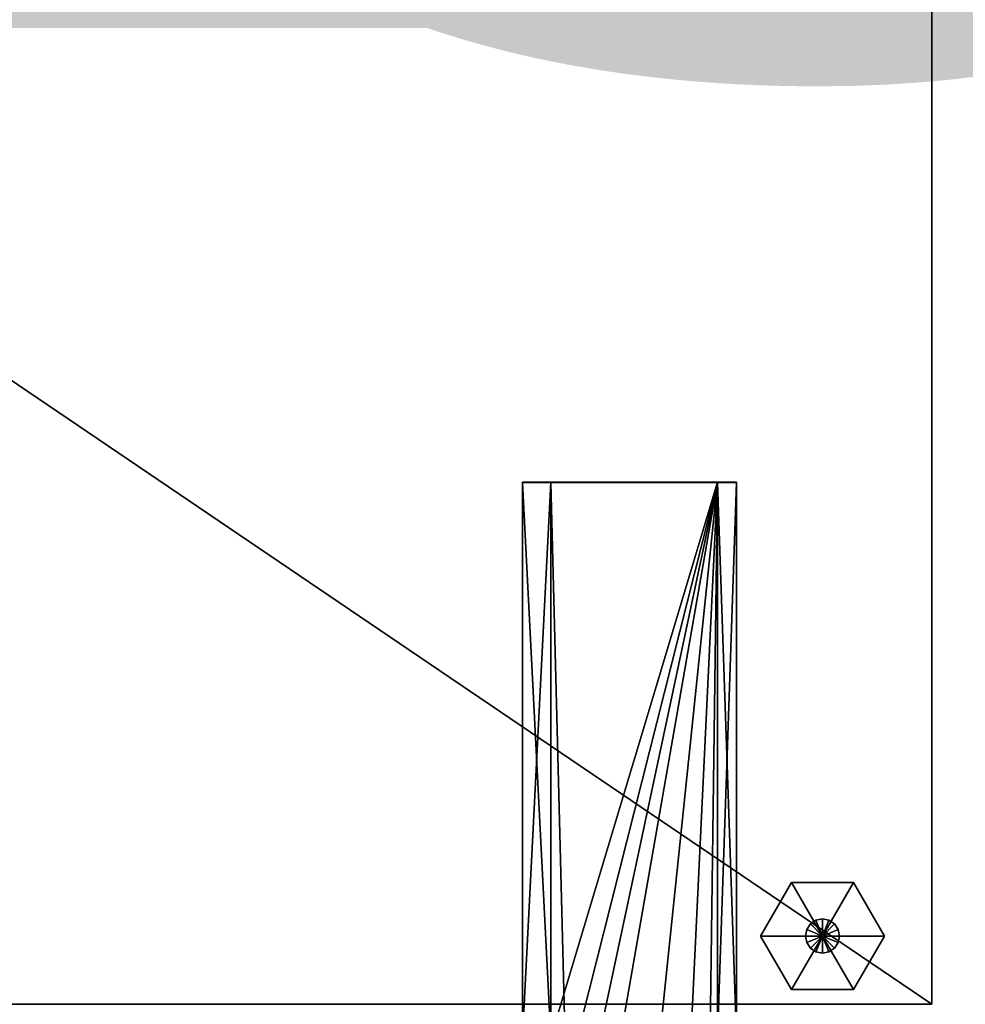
# Model space of a CAD drawing. Extents: x -0.5 to 19.9, y -0.4 to 1.1.
# Tile 109 of 111: x 0.233 to 0.463, y -0.238 to 0.002. Entities that reach past the tile are written whole.
import ezdxf

# ---------------------------------------------------------------- set-up
doc = ezdxf.new("R2010")
doc.units = 0
doc.layers.get('0').update_dxf_attribs({"color": 13, "linetype": 'CONTINUOUS'})

# ---------------------------------------------------------------- blocks, each defined once
blk = doc.blocks.new('GROUP1_1')
for p, q in [((0.45518, 0.37914, 0.02175), (0.45518, -0.2378, 0.02175)), ((0.45518, -0.2378, 1.81912), (0.45518, 0.37914, 1.81912)), ((0.35539, -0.1107, 1.82141), (0.35539, -0.11062, 1.79845)), ((0.35539, -0.11062, 1.79845), (0.35539, -0.24592, 1.79845)), ((0.35539, -0.11062, 1.79845), (0.36234, -0.11062, 1.79845)), ((0.35539, -0.246, 1.82141), (0.35539, -0.1107, 1.82141)), ((0.35539, -0.1107, 1.82141), (0.36234, -0.1107, 1.82141)), ((0.40291, -0.11062, 1.79845), (0.36234, -0.11062, 1.79845)), ((0.36234, -0.11062, 1.79845), (0.36234, -0.1107, 1.82141)), ((0.36234, -0.24592, 1.79845), (0.36234, -0.11062, 1.79845)), ((0.36234, -0.1107, 1.82141), (0.40291, -0.1107, 1.82141)), ((0.36234, -0.246, 1.82141), (0.36234, -0.1107, 1.82141)), ((0.40291, -0.1107, 1.82141), (0.40291, -0.11062, 1.79845)), ((0.40291, -0.11062, 1.79845), (0.40291, -0.24592, 1.79845)), ((0.40754, -0.11062, 1.79845), (0.40291, -0.11062, 1.79845)), ((0.40754, -0.1107, 1.82141), (0.40291, -0.1107, 1.82141)), ((0.40291, -0.1107, 1.82141), (0.40291, -0.246, 1.82141)), ((0.40754, -0.11062, 1.79845), (0.40754, -0.1107, 1.82141)), ((0.40754, -0.24592, 1.79845), (0.40754, -0.11062, 1.79845)), ((0.40754, -0.1107, 1.82141), (0.40754, -0.246, 1.82141)), ((0.45518, -0.2378, 1.81912), (-0.45518, -0.2378, 1.81912)), ((-0.45518, -0.2378, 0.02175), (0.45518, -0.2378, 0.02175)), ((0.45518, -0.2378, 0.02175), (0.45518, -0.2378, 1.81912))]:
    blk.add_line(p, q)
at = {"color": 7}
mesh = blk.add_polyface(dxfattribs=at)
corners = [(0.45518, 0.37914, 0.02175), (-0.45518, -0.2378, 0.02175), (-0.45518, 0.37914, 0.02175), (0.45518, -0.2378, 0.02175)]
mesh.append_faces([[corners[k] for k in face] for face in [(0, 1, 2), (1, 0, 3)]], dxfattribs={"vtx0": -1, "color": 7})
mesh = blk.add_polyface(dxfattribs=at)
corners = [(0.45518, -0.2378, 1.81912), (-0.45518, 0.37914, 1.81912), (-0.45518, -0.2378, 1.81912), (0.45518, 0.37914, 1.81912)]
mesh.append_faces([[corners[k] for k in face] for face in [(0, 1, 2), (1, 0, 3)]], dxfattribs={"vtx0": -1, "color": 7})
mesh = blk.add_polyface(dxfattribs=at)
corners = [(0.45518, 0.37914, 0.02175), (0.45518, -0.2378, 1.81912), (0.45518, -0.2378, 0.02175), (0.45518, 0.37914, 1.81912)]
mesh.append_faces([[corners[k] for k in face] for face in [(0, 1, 2), (1, 0, 3)]], dxfattribs={"vtx0": -1, "color": 7})
mesh = blk.add_polyface(dxfattribs=at)
corners = [(0.35539, -0.1107, 1.82141), (0.35539, -0.24592, 1.79845), (0.35539, -0.246, 1.82141), (0.35539, -0.11062, 1.79845)]
mesh.append_faces([[corners[k] for k in face] for face in [(0, 1, 2), (1, 0, 3)]], dxfattribs={"vtx0": -1, "color": 7})
mesh = blk.add_polyface(dxfattribs=at)
corners = [(0.36234, -0.11062, 1.79845), (0.35539, -0.24592, 1.79845), (0.35539, -0.11062, 1.79845), (0.36234, -0.24592, 1.79845)]
mesh.append_faces([[corners[k] for k in face] for face in [(0, 1, 2), (1, 0, 3)]], dxfattribs={"vtx0": -1, "color": 7})
mesh = blk.add_polyface(dxfattribs=at)
corners = [(0.35539, -0.1107, 1.82141), (0.36234, -0.11062, 1.79845), (0.35539, -0.11062, 1.79845), (0.36234, -0.1107, 1.82141)]
mesh.append_faces([[corners[k] for k in face] for face in [(0, 1, 2), (1, 0, 3)]], dxfattribs={"vtx0": -1, "color": 7})
mesh = blk.add_polyface(dxfattribs=at)
corners = [(0.36234, -0.246, 1.82141), (0.35539, -0.1107, 1.82141), (0.35539, -0.246, 1.82141), (0.36234, -0.1107, 1.82141)]
mesh.append_faces([[corners[k] for k in face] for face in [(0, 1, 2), (1, 0, 3)]], dxfattribs={"vtx0": -1, "color": 7})
mesh = blk.add_polyface(dxfattribs=at)
corners = [(0.36234, -0.1107, 1.82141), (0.40291, -0.11062, 1.79845), (0.36234, -0.11062, 1.79845), (0.40291, -0.1107, 1.82141)]
mesh.append_faces([[corners[k] for k in face] for face in [(0, 1, 2), (1, 0, 3)]], dxfattribs={"vtx0": -1, "color": 7})
mesh = blk.add_polyface(dxfattribs=at)
corners = [(0.40291, -0.11062, 1.79845), (0.36234, -0.24592, 1.79845), (0.36234, -0.11062, 1.79845), (0.40291, -0.24592, 1.79845)]
mesh.append_faces([[corners[k] for k in face] for face in [(0, 1, 2), (1, 0, 3)]], dxfattribs={"vtx0": -1, "color": 7})
mesh = blk.add_polyface(dxfattribs=at)
corners = [(0.40057, -0.28743, 1.82141), (0.40345, -0.25388, 1.82141), (0.40291, -0.246, 1.82141), (0.40626, -0.28874, 1.82141), (0.40525, -0.25771, 1.82141), (0.4083, -0.25988, 1.82141), (0.41047, -0.28918, 1.82141), (0.41362, -0.26079, 1.82141), (0.4365, -0.28925, 1.82141), (0.4213, -0.26064, 1.82141), (0.43901, -0.26076, 1.82141), (0.44454, -0.28863, 1.82141), (0.4457, -0.26361, 1.82141), (0.44881, -0.28516, 1.82141), (0.45042, -0.26858, 1.82141), (0.45146, -0.2803, 1.8214), (0.45213, -0.27443, 1.82141), (0.36603, -0.25657, 1.82141), (0.36234, -0.1107, 1.82141), (0.36234, -0.246, 1.82141), (0.40291, -0.1107, 1.82141), (0.37005, -0.26501, 1.82141), (0.37465, -0.27227, 1.82141), (0.3852, -0.28085, 1.82141), (0.3946, -0.2853, 1.82141)]
mesh.append_faces([[corners[k] for k in face] for face in [(14, 15, 16), (17, 18, 19)]], dxfattribs={"vtx0": -1, "color": 7})
mesh.append_faces([[corners[k] for k in face] for face in [(1, 3, 4), (4, 3, 5), (5, 6, 7), (7, 8, 9), (9, 8, 10), (10, 11, 12), (12, 13, 14), (18, 17, 20), (20, 0, 2)]], dxfattribs={"vtx0": -1, "vtx1": -1, "color": 7})
mesh.append_faces([[corners[k] for k in face] for face in [(0, 1, 2), (1, 0, 3), (5, 3, 6), (7, 6, 8), (10, 8, 11), (12, 11, 13), (14, 13, 15), (20, 17, 21), (20, 21, 22), (20, 22, 23), (20, 23, 24), (20, 24, 0)]], dxfattribs={"vtx0": -1, "vtx2": -1, "color": 7})
mesh = blk.add_polyface(dxfattribs=at)
corners = [(0.40291, -0.1107, 1.82141), (0.40754, -0.11062, 1.79845), (0.40291, -0.11062, 1.79845), (0.40754, -0.1107, 1.82141)]
mesh.append_faces([[corners[k] for k in face] for face in [(0, 1, 2), (1, 0, 3)]], dxfattribs={"vtx0": -1, "color": 7})
mesh = blk.add_polyface(dxfattribs=at)
corners = [(0.40754, -0.11062, 1.79845), (0.40291, -0.24592, 1.79845), (0.40291, -0.11062, 1.79845), (0.40754, -0.24592, 1.79845)]
mesh.append_faces([[corners[k] for k in face] for face in [(0, 1, 2), (1, 0, 3)]], dxfattribs={"vtx0": -1, "color": 7})
mesh = blk.add_polyface(dxfattribs=at)
corners = [(0.40754, -0.246, 1.82141), (0.40291, -0.1107, 1.82141), (0.40291, -0.246, 1.82141), (0.40754, -0.1107, 1.82141)]
mesh.append_faces([[corners[k] for k in face] for face in [(0, 1, 2), (1, 0, 3)]], dxfattribs={"vtx0": -1, "color": 7})
mesh = blk.add_polyface(dxfattribs=at)
corners = [(0.40754, -0.24592, 1.79845), (0.40754, -0.1107, 1.82141), (0.40754, -0.246, 1.82141), (0.40754, -0.11062, 1.79845)]
mesh.append_faces([[corners[k] for k in face] for face in [(0, 1, 2), (1, 0, 3)]], dxfattribs={"vtx0": -1, "color": 7})
mesh = blk.add_polyface(dxfattribs=at)
corners = [(0.45518, -0.2378, 1.81912), (-0.45518, -0.2378, 0.02175), (0.45518, -0.2378, 0.02175), (-0.45518, -0.2378, 1.81912)]
mesh.append_faces([[corners[k] for k in face] for face in [(0, 1, 2), (1, 0, 3)]], dxfattribs={"vtx0": -1, "color": 7})
blk = doc.blocks.new('GROUP2_1')
for p, q in [((0.42095, -0.20812, 0.01803), (0.41341, -0.22118, 0.01803)), ((0.42095, -0.20812, 0.00831), (0.41341, -0.22118, 0.00831)), ((0.4285, -0.22118, 0.01803), (0.42095, -0.20812, 0.01803)), ((0.42095, -0.20812, 0.01803), (0.42095, -0.20812, 0.00831)), ((0.42095, -0.20812, 0.00831), (0.4285, -0.22118, 0.00831)), ((0.43604, -0.20812, 0.01803), (0.42095, -0.20812, 0.01803)), ((0.43604, -0.20812, 0.00831), (0.42095, -0.20812, 0.00831)), ((0.4285, -0.22118, 0.01803), (0.43604, -0.20812, 0.01803)), ((0.43604, -0.20812, 0.00831), (0.4285, -0.22118, 0.00831)), ((0.43604, -0.20812, 0.01803), (0.43604, -0.20812, 0.00831)), ((0.44359, -0.22118, 0.01803), (0.43604, -0.20812, 0.01803)), ((0.44359, -0.22118, 0.00831), (0.43604, -0.20812, 0.00831)), ((0.42556, -0.21824, 0.01803), (0.42466, -0.21959, 0.01803)), ((0.42466, -0.21959, 0.02733), (0.42556, -0.21824, 0.02733)), ((0.42691, -0.21734, 0.01803), (0.42556, -0.21824, 0.01803)), ((0.42556, -0.21824, 0.02733), (0.42691, -0.21734, 0.02733)), ((0.42556, -0.21824, 0.02733), (0.42556, -0.21824, 0.01803)), ((0.42556, -0.21824, 0.01803), (0.4285, -0.22118, 0.01803)), ((0.4285, -0.21702, 0.01803), (0.42691, -0.21734, 0.01803)), ((0.42691, -0.21734, 0.02733), (0.4285, -0.21702, 0.02733)), ((0.42691, -0.21734, 0.02733), (0.42691, -0.21734, 0.01803)), ((0.42691, -0.21734, 0.01803), (0.4285, -0.22118, 0.01803)), ((0.4285, -0.21702, 0.02733), (0.4285, -0.21702, 0.01803)), ((0.4285, -0.21702, 0.01803), (0.4285, -0.22118, 0.01803)), ((0.43009, -0.21734, 0.01803), (0.4285, -0.21702, 0.01803)), ((0.4285, -0.21702, 0.02733), (0.43009, -0.21734, 0.02733)), ((0.43009, -0.21734, 0.01803), (0.4285, -0.22118, 0.01803)), ((0.43144, -0.21824, 0.01803), (0.4285, -0.22118, 0.01803)), ((0.43009, -0.21734, 0.02733), (0.43009, -0.21734, 0.01803)), ((0.43144, -0.21824, 0.01803), (0.43009, -0.21734, 0.01803)), ((0.43009, -0.21734, 0.02733), (0.43144, -0.21824, 0.02733)), ((0.43144, -0.21824, 0.02733), (0.43144, -0.21824, 0.01803)), ((0.43234, -0.21959, 0.01803), (0.43144, -0.21824, 0.01803)), ((0.43144, -0.21824, 0.02733), (0.43234, -0.21959, 0.02733)), ((0.42466, -0.21959, 0.01803), (0.42434, -0.22118, 0.01803)), ((0.42434, -0.22118, 0.02733), (0.42466, -0.21959, 0.02733)), ((0.42466, -0.21959, 0.02733), (0.42466, -0.21959, 0.01803)), ((0.42466, -0.21959, 0.01803), (0.4285, -0.22118, 0.01803)), ((0.43234, -0.21959, 0.01803), (0.4285, -0.22118, 0.01803)), ((0.43234, -0.21959, 0.02733), (0.43234, -0.21959, 0.01803)), ((0.43266, -0.22118, 0.01803), (0.43234, -0.21959, 0.01803)), ((0.43234, -0.21959, 0.02733), (0.43266, -0.22118, 0.02733)), ((0.41341, -0.22118, 0.01803), (0.42095, -0.23425, 0.01803)), ((0.4285, -0.22118, 0.01803), (0.41341, -0.22118, 0.01803)), ((0.41341, -0.22118, 0.01803), (0.41341, -0.22118, 0.00831)), ((0.41341, -0.22118, 0.00831), (0.42095, -0.23425, 0.00831)), ((0.41341, -0.22118, 0.00831), (0.4285, -0.22118, 0.00831)), ((0.4285, -0.22118, 0.01803), (0.42095, -0.23425, 0.01803)), ((0.42095, -0.23425, 0.00831), (0.4285, -0.22118, 0.00831)), ((0.42434, -0.22118, 0.02733), (0.42434, -0.22118, 0.01803)), ((0.42434, -0.22118, 0.01803), (0.42466, -0.22278, 0.01803)), ((0.42466, -0.22278, 0.02733), (0.42434, -0.22118, 0.02733)), ((0.42434, -0.22118, 0.01803), (0.4285, -0.22118, 0.01803)), ((0.42466, -0.22278, 0.01803), (0.4285, -0.22118, 0.01803)), ((0.42466, -0.22278, 0.02733), (0.42466, -0.22278, 0.01803)), ((0.42466, -0.22278, 0.01803), (0.42556, -0.22412, 0.01803)), ((0.42556, -0.22412, 0.02733), (0.42466, -0.22278, 0.02733)), ((0.42556, -0.22412, 0.01803), (0.4285, -0.22118, 0.01803)), ((0.42691, -0.22503, 0.01803), (0.4285, -0.22118, 0.01803)), ((0.44359, -0.22118, 0.01803), (0.4285, -0.22118, 0.01803)), ((0.4285, -0.22118, 0.01803), (0.43604, -0.23425, 0.01803)), ((0.43604, -0.23425, 0.00831), (0.4285, -0.22118, 0.00831)), ((0.4285, -0.22118, 0.00831), (0.44359, -0.22118, 0.00831)), ((0.43234, -0.22278, 0.01803), (0.4285, -0.22118, 0.01803)), ((0.4285, -0.22118, 0.01803), (0.43266, -0.22118, 0.01803)), ((0.43144, -0.22412, 0.01803), (0.4285, -0.22118, 0.01803)), ((0.43009, -0.22503, 0.01803), (0.4285, -0.22118, 0.01803)), ((0.4285, -0.22534, 0.01803), (0.4285, -0.22118, 0.01803)), ((0.43144, -0.22412, 0.01803), (0.43234, -0.22278, 0.01803)), ((0.43234, -0.22278, 0.02733), (0.43144, -0.22412, 0.02733)), ((0.43234, -0.22278, 0.01803), (0.43266, -0.22118, 0.01803)), ((0.43266, -0.22118, 0.02733), (0.43234, -0.22278, 0.02733)), ((0.43234, -0.22278, 0.02733), (0.43234, -0.22278, 0.01803)), ((0.43266, -0.22118, 0.01803), (0.43266, -0.22118, 0.02733)), ((0.43604, -0.23425, 0.01803), (0.44359, -0.22118, 0.01803)), ((0.43604, -0.23425, 0.00831), (0.44359, -0.22118, 0.00831)), ((0.44359, -0.22118, 0.00831), (0.44359, -0.22118, 0.01803)), ((0.42556, -0.22412, 0.02733), (0.42556, -0.22412, 0.01803)), ((0.42556, -0.22412, 0.01803), (0.42691, -0.22503, 0.01803)), ((0.42691, -0.22503, 0.02733), (0.42556, -0.22412, 0.02733)), ((0.42691, -0.22503, 0.02733), (0.42691, -0.22503, 0.01803)), ((0.42691, -0.22503, 0.01803), (0.4285, -0.22534, 0.01803)), ((0.4285, -0.22534, 0.02733), (0.42691, -0.22503, 0.02733)), ((0.4285, -0.22534, 0.01803), (0.43009, -0.22503, 0.01803)), ((0.43009, -0.22503, 0.02733), (0.4285, -0.22534, 0.02733)), ((0.4285, -0.22534, 0.02733), (0.4285, -0.22534, 0.01803)), ((0.43009, -0.22503, 0.01803), (0.43144, -0.22412, 0.01803)), ((0.43144, -0.22412, 0.02733), (0.43009, -0.22503, 0.02733)), ((0.43009, -0.22503, 0.02733), (0.43009, -0.22503, 0.01803)), ((0.43144, -0.22412, 0.02733), (0.43144, -0.22412, 0.01803)), ((0.42095, -0.23425, 0.01803), (0.43604, -0.23425, 0.01803)), ((0.42095, -0.23425, 0.01803), (0.42095, -0.23425, 0.00831)), ((0.42095, -0.23425, 0.00831), (0.43604, -0.23425, 0.00831)), ((0.43604, -0.23425, 0.01803), (0.43604, -0.23425, 0.00831))]:
    blk.add_line(p, q)
at = {"color": 7}
mesh = blk.add_polyface(dxfattribs=at)
corners = [(0.4285, -0.22118, 0.01803), (0.42095, -0.20812, 0.01803), (0.41341, -0.22118, 0.01803)]
mesh.append_faces([[corners[k] for k in face] for face in [(0, 1, 2)]], dxfattribs={"color": 7})
mesh = blk.add_polyface(dxfattribs=at)
corners = [(0.42095, -0.20812, 0.01803), (0.41341, -0.22118, 0.00831), (0.41341, -0.22118, 0.01803), (0.42095, -0.20812, 0.00831)]
mesh.append_faces([[corners[k] for k in face] for face in [(0, 1, 2), (1, 0, 3)]], dxfattribs={"vtx0": -1, "color": 7})
mesh = blk.add_polyface(dxfattribs=at)
corners = [(0.4285, -0.22118, 0.00831), (0.41341, -0.22118, 0.00831), (0.42095, -0.20812, 0.00831)]
mesh.append_faces([[corners[k] for k in face] for face in [(0, 1, 2)]], dxfattribs={"color": 7})
mesh = blk.add_polyface(dxfattribs=at)
corners = [(0.43604, -0.20812, 0.01803), (0.42095, -0.20812, 0.01803), (0.4285, -0.22118, 0.01803)]
mesh.append_faces([[corners[k] for k in face] for face in [(0, 1, 2)]], dxfattribs={"color": 7})
mesh = blk.add_polyface(dxfattribs=at)
corners = [(0.42095, -0.20812, 0.01803), (0.43604, -0.20812, 0.00831), (0.42095, -0.20812, 0.00831), (0.43604, -0.20812, 0.01803)]
mesh.append_faces([[corners[k] for k in face] for face in [(0, 1, 2), (1, 0, 3)]], dxfattribs={"vtx0": -1, "color": 7})
mesh = blk.add_polyface(dxfattribs=at)
corners = [(0.43604, -0.20812, 0.00831), (0.4285, -0.22118, 0.00831), (0.42095, -0.20812, 0.00831)]
mesh.append_faces([[corners[k] for k in face] for face in [(0, 1, 2)]], dxfattribs={"color": 7})
mesh = blk.add_polyface(dxfattribs=at)
corners = [(0.44359, -0.22118, 0.01803), (0.43604, -0.20812, 0.01803), (0.4285, -0.22118, 0.01803)]
mesh.append_faces([[corners[k] for k in face] for face in [(0, 1, 2)]], dxfattribs={"color": 7})
mesh = blk.add_polyface(dxfattribs=at)
corners = [(0.44359, -0.22118, 0.00831), (0.4285, -0.22118, 0.00831), (0.43604, -0.20812, 0.00831)]
mesh.append_faces([[corners[k] for k in face] for face in [(0, 1, 2)]], dxfattribs={"color": 7})
mesh = blk.add_polyface(dxfattribs=at)
corners = [(0.43604, -0.20812, 0.00831), (0.44359, -0.22118, 0.01803), (0.44359, -0.22118, 0.00831), (0.43604, -0.20812, 0.01803)]
mesh.append_faces([[corners[k] for k in face] for face in [(0, 1, 2), (1, 0, 3)]], dxfattribs={"vtx0": -1, "color": 7})
mesh = blk.add_polyface(dxfattribs=at)
corners = [(0.42556, -0.21824, 0.02733), (0.42466, -0.21959, 0.01803), (0.42466, -0.21959, 0.02733), (0.42556, -0.21824, 0.01803)]
mesh.append_faces([[corners[k] for k in face] for face in [(0, 1, 2), (1, 0, 3)]], dxfattribs={"vtx0": -1, "color": 7})
mesh = blk.add_polyface(dxfattribs=at)
corners = [(0.4285, -0.22118, 0.01803), (0.42466, -0.21959, 0.01803), (0.42556, -0.21824, 0.01803)]
mesh.append_faces([[corners[k] for k in face] for face in [(0, 1, 2)]], dxfattribs={"color": 7})
mesh = blk.add_polyface(dxfattribs=at)
corners = [(0.42556, -0.21824, 0.02733), (0.42691, -0.21734, 0.01803), (0.42556, -0.21824, 0.01803), (0.42691, -0.21734, 0.02733)]
mesh.append_faces([[corners[k] for k in face] for face in [(0, 1, 2), (1, 0, 3)]], dxfattribs={"vtx0": -1, "color": 7})
mesh = blk.add_polyface(dxfattribs=at)
corners = [(0.4285, -0.22118, 0.01803), (0.42556, -0.21824, 0.01803), (0.42691, -0.21734, 0.01803)]
mesh.append_faces([[corners[k] for k in face] for face in [(0, 1, 2)]], dxfattribs={"color": 7})
mesh = blk.add_polyface(dxfattribs=at)
corners = [(0.42691, -0.21734, 0.02733), (0.4285, -0.21702, 0.01803), (0.42691, -0.21734, 0.01803), (0.4285, -0.21702, 0.02733)]
mesh.append_faces([[corners[k] for k in face] for face in [(0, 1, 2), (1, 0, 3)]], dxfattribs={"vtx0": -1, "color": 7})
mesh = blk.add_polyface(dxfattribs=at)
corners = [(0.4285, -0.22118, 0.01803), (0.42691, -0.21734, 0.01803), (0.4285, -0.21702, 0.01803)]
mesh.append_faces([[corners[k] for k in face] for face in [(0, 1, 2)]], dxfattribs={"color": 7})
mesh = blk.add_polyface(dxfattribs=at)
corners = [(0.4285, -0.21702, 0.02733), (0.43009, -0.21734, 0.01803), (0.4285, -0.21702, 0.01803), (0.43009, -0.21734, 0.02733)]
mesh.append_faces([[corners[k] for k in face] for face in [(0, 1, 2), (1, 0, 3)]], dxfattribs={"vtx0": -1, "color": 7})
mesh = blk.add_polyface(dxfattribs=at)
corners = [(0.43009, -0.21734, 0.01803), (0.4285, -0.22118, 0.01803), (0.4285, -0.21702, 0.01803)]
mesh.append_faces([[corners[k] for k in face] for face in [(0, 1, 2)]], dxfattribs={"color": 7})
mesh = blk.add_polyface(dxfattribs=at)
corners = [(0.43144, -0.21824, 0.01803), (0.4285, -0.22118, 0.01803), (0.43009, -0.21734, 0.01803)]
mesh.append_faces([[corners[k] for k in face] for face in [(0, 1, 2)]], dxfattribs={"color": 7})
mesh = blk.add_polyface(dxfattribs=at)
corners = [(0.43234, -0.21959, 0.01803), (0.4285, -0.22118, 0.01803), (0.43144, -0.21824, 0.01803)]
mesh.append_faces([[corners[k] for k in face] for face in [(0, 1, 2)]], dxfattribs={"color": 7})
mesh = blk.add_polyface(dxfattribs=at)
corners = [(0.43009, -0.21734, 0.02733), (0.43144, -0.21824, 0.01803), (0.43009, -0.21734, 0.01803), (0.43144, -0.21824, 0.02733)]
mesh.append_faces([[corners[k] for k in face] for face in [(0, 1, 2), (1, 0, 3)]], dxfattribs={"vtx0": -1, "color": 7})
mesh = blk.add_polyface(dxfattribs=at)
corners = [(0.43144, -0.21824, 0.01803), (0.43234, -0.21959, 0.02733), (0.43234, -0.21959, 0.01803), (0.43144, -0.21824, 0.02733)]
mesh.append_faces([[corners[k] for k in face] for face in [(0, 1, 2), (1, 0, 3)]], dxfattribs={"vtx0": -1, "color": 7})
mesh = blk.add_polyface(dxfattribs=at)
corners = [(0.42466, -0.21959, 0.02733), (0.42434, -0.22118, 0.01803), (0.42434, -0.22118, 0.02733), (0.42466, -0.21959, 0.01803)]
mesh.append_faces([[corners[k] for k in face] for face in [(0, 1, 2), (1, 0, 3)]], dxfattribs={"vtx0": -1, "color": 7})
mesh = blk.add_polyface(dxfattribs=at)
corners = [(0.4285, -0.22118, 0.01803), (0.42434, -0.22118, 0.01803), (0.42466, -0.21959, 0.01803)]
mesh.append_faces([[corners[k] for k in face] for face in [(0, 1, 2)]], dxfattribs={"color": 7})
mesh = blk.add_polyface(dxfattribs=at)
corners = [(0.43266, -0.22118, 0.01803), (0.4285, -0.22118, 0.01803), (0.43234, -0.21959, 0.01803)]
mesh.append_faces([[corners[k] for k in face] for face in [(0, 1, 2)]], dxfattribs={"color": 7})
mesh = blk.add_polyface(dxfattribs=at)
corners = [(0.43234, -0.21959, 0.01803), (0.43266, -0.22118, 0.02733), (0.43266, -0.22118, 0.01803), (0.43234, -0.21959, 0.02733)]
mesh.append_faces([[corners[k] for k in face] for face in [(0, 1, 2), (1, 0, 3)]], dxfattribs={"vtx0": -1, "color": 7})
mesh = blk.add_polyface(dxfattribs=at)
corners = [(0.4285, -0.22118, 0.01803), (0.41341, -0.22118, 0.01803), (0.42095, -0.23425, 0.01803)]
mesh.append_faces([[corners[k] for k in face] for face in [(0, 1, 2)]], dxfattribs={"color": 7})
mesh = blk.add_polyface(dxfattribs=at)
corners = [(0.41341, -0.22118, 0.01803), (0.42095, -0.23425, 0.00831), (0.42095, -0.23425, 0.01803), (0.41341, -0.22118, 0.00831)]
mesh.append_faces([[corners[k] for k in face] for face in [(0, 1, 2), (1, 0, 3)]], dxfattribs={"vtx0": -1, "color": 7})
mesh = blk.add_polyface(dxfattribs=at)
corners = [(0.4285, -0.22118, 0.00831), (0.42095, -0.23425, 0.00831), (0.41341, -0.22118, 0.00831)]
mesh.append_faces([[corners[k] for k in face] for face in [(0, 1, 2)]], dxfattribs={"color": 7})
mesh = blk.add_polyface(dxfattribs=at)
corners = [(0.43604, -0.23425, 0.01803), (0.4285, -0.22118, 0.01803), (0.42095, -0.23425, 0.01803)]
mesh.append_faces([[corners[k] for k in face] for face in [(0, 1, 2)]], dxfattribs={"color": 7})
mesh = blk.add_polyface(dxfattribs=at)
corners = [(0.43604, -0.23425, 0.00831), (0.42095, -0.23425, 0.00831), (0.4285, -0.22118, 0.00831)]
mesh.append_faces([[corners[k] for k in face] for face in [(0, 1, 2)]], dxfattribs={"color": 7})
mesh = blk.add_polyface(dxfattribs=at)
corners = [(0.42434, -0.22118, 0.02733), (0.42466, -0.22278, 0.01803), (0.42466, -0.22278, 0.02733), (0.42434, -0.22118, 0.01803)]
mesh.append_faces([[corners[k] for k in face] for face in [(0, 1, 2), (1, 0, 3)]], dxfattribs={"vtx0": -1, "color": 7})
mesh = blk.add_polyface(dxfattribs=at)
corners = [(0.4285, -0.22118, 0.01803), (0.42466, -0.22278, 0.01803), (0.42434, -0.22118, 0.01803)]
mesh.append_faces([[corners[k] for k in face] for face in [(0, 1, 2)]], dxfattribs={"color": 7})
mesh = blk.add_polyface(dxfattribs=at)
corners = [(0.4285, -0.22118, 0.01803), (0.42556, -0.22412, 0.01803), (0.42466, -0.22278, 0.01803)]
mesh.append_faces([[corners[k] for k in face] for face in [(0, 1, 2)]], dxfattribs={"color": 7})
mesh = blk.add_polyface(dxfattribs=at)
corners = [(0.42466, -0.22278, 0.02733), (0.42556, -0.22412, 0.01803), (0.42556, -0.22412, 0.02733), (0.42466, -0.22278, 0.01803)]
mesh.append_faces([[corners[k] for k in face] for face in [(0, 1, 2), (1, 0, 3)]], dxfattribs={"vtx0": -1, "color": 7})
mesh = blk.add_polyface(dxfattribs=at)
corners = [(0.4285, -0.22118, 0.01803), (0.42691, -0.22503, 0.01803), (0.42556, -0.22412, 0.01803)]
mesh.append_faces([[corners[k] for k in face] for face in [(0, 1, 2)]], dxfattribs={"color": 7})
mesh = blk.add_polyface(dxfattribs=at)
corners = [(0.4285, -0.22534, 0.01803), (0.42691, -0.22503, 0.01803), (0.4285, -0.22118, 0.01803)]
mesh.append_faces([[corners[k] for k in face] for face in [(0, 1, 2)]], dxfattribs={"color": 7})
mesh = blk.add_polyface(dxfattribs=at)
corners = [(0.44359, -0.22118, 0.01803), (0.4285, -0.22118, 0.01803), (0.43604, -0.23425, 0.01803)]
mesh.append_faces([[corners[k] for k in face] for face in [(0, 1, 2)]], dxfattribs={"color": 7})
mesh = blk.add_polyface(dxfattribs=at)
corners = [(0.44359, -0.22118, 0.00831), (0.43604, -0.23425, 0.00831), (0.4285, -0.22118, 0.00831)]
mesh.append_faces([[corners[k] for k in face] for face in [(0, 1, 2)]], dxfattribs={"color": 7})
mesh = blk.add_polyface(dxfattribs=at)
corners = [(0.43266, -0.22118, 0.01803), (0.43234, -0.22278, 0.01803), (0.4285, -0.22118, 0.01803)]
mesh.append_faces([[corners[k] for k in face] for face in [(0, 1, 2)]], dxfattribs={"color": 7})
mesh = blk.add_polyface(dxfattribs=at)
corners = [(0.43234, -0.22278, 0.01803), (0.43144, -0.22412, 0.01803), (0.4285, -0.22118, 0.01803)]
mesh.append_faces([[corners[k] for k in face] for face in [(0, 1, 2)]], dxfattribs={"color": 7})
mesh = blk.add_polyface(dxfattribs=at)
corners = [(0.43144, -0.22412, 0.01803), (0.43009, -0.22503, 0.01803), (0.4285, -0.22118, 0.01803)]
mesh.append_faces([[corners[k] for k in face] for face in [(0, 1, 2)]], dxfattribs={"color": 7})
mesh = blk.add_polyface(dxfattribs=at)
corners = [(0.43009, -0.22503, 0.01803), (0.4285, -0.22534, 0.01803), (0.4285, -0.22118, 0.01803)]
mesh.append_faces([[corners[k] for k in face] for face in [(0, 1, 2)]], dxfattribs={"color": 7})
mesh = blk.add_polyface(dxfattribs=at)
corners = [(0.43234, -0.22278, 0.01803), (0.43144, -0.22412, 0.02733), (0.43144, -0.22412, 0.01803), (0.43234, -0.22278, 0.02733)]
mesh.append_faces([[corners[k] for k in face] for face in [(0, 1, 2), (1, 0, 3)]], dxfattribs={"vtx0": -1, "color": 7})
mesh = blk.add_polyface(dxfattribs=at)
corners = [(0.43266, -0.22118, 0.01803), (0.43234, -0.22278, 0.02733), (0.43234, -0.22278, 0.01803), (0.43266, -0.22118, 0.02733)]
mesh.append_faces([[corners[k] for k in face] for face in [(0, 1, 2), (1, 0, 3)]], dxfattribs={"vtx0": -1, "color": 7})
mesh = blk.add_polyface(dxfattribs=at)
corners = [(0.44359, -0.22118, 0.00831), (0.43604, -0.23425, 0.01803), (0.43604, -0.23425, 0.00831), (0.44359, -0.22118, 0.01803)]
mesh.append_faces([[corners[k] for k in face] for face in [(0, 1, 2), (1, 0, 3)]], dxfattribs={"vtx0": -1, "color": 7})
mesh = blk.add_polyface(dxfattribs=at)
corners = [(0.42691, -0.22503, 0.02733), (0.42556, -0.22412, 0.01803), (0.42691, -0.22503, 0.01803), (0.42556, -0.22412, 0.02733)]
mesh.append_faces([[corners[k] for k in face] for face in [(0, 1, 2), (1, 0, 3)]], dxfattribs={"vtx0": -1, "color": 7})
mesh = blk.add_polyface(dxfattribs=at)
corners = [(0.4285, -0.22534, 0.02733), (0.42691, -0.22503, 0.01803), (0.4285, -0.22534, 0.01803), (0.42691, -0.22503, 0.02733)]
mesh.append_faces([[corners[k] for k in face] for face in [(0, 1, 2), (1, 0, 3)]], dxfattribs={"vtx0": -1, "color": 7})
mesh = blk.add_polyface(dxfattribs=at)
corners = [(0.43009, -0.22503, 0.02733), (0.4285, -0.22534, 0.01803), (0.43009, -0.22503, 0.01803), (0.4285, -0.22534, 0.02733)]
mesh.append_faces([[corners[k] for k in face] for face in [(0, 1, 2), (1, 0, 3)]], dxfattribs={"vtx0": -1, "color": 7})
mesh = blk.add_polyface(dxfattribs=at)
corners = [(0.43144, -0.22412, 0.02733), (0.43009, -0.22503, 0.01803), (0.43144, -0.22412, 0.01803), (0.43009, -0.22503, 0.02733)]
mesh.append_faces([[corners[k] for k in face] for face in [(0, 1, 2), (1, 0, 3)]], dxfattribs={"vtx0": -1, "color": 7})
mesh = blk.add_polyface(dxfattribs=at)
corners = [(0.43604, -0.23425, 0.01803), (0.42095, -0.23425, 0.00831), (0.43604, -0.23425, 0.00831), (0.42095, -0.23425, 0.01803)]
mesh.append_faces([[corners[k] for k in face] for face in [(0, 1, 2), (1, 0, 3)]], dxfattribs={"vtx0": -1, "color": 7})
blk = doc.blocks.new('GROUP0_1')
at = {"color": 7}
ref = blk.add_blockref('GROUP1_1', (0, 0), dxfattribs=at)
ref.add_attrib('Skp_GroupInstanceName', 'BSH_B36CL80ENS_SYMBOL__1', (0, 0), dxfattribs={"height": 1})
ref = blk.add_blockref('GROUP2_1', (0, 0), dxfattribs=at)
ref.add_attrib('Skp_GroupInstanceName', 'BSH_B36CL80ENS_SYMBOL__2', (0, 0), dxfattribs={"height": 1})

msp = doc.modelspace()

# ---------------------------------------------------------------- block references
at = {"color": 7}
ref = msp.add_blockref('GROUP0_1', (0, 0), dxfattribs=at)
ref.add_attrib('Skp_GroupInstanceName', 'bsh_b36cl80sns_symbol', (0, 0), dxfattribs={"height": 1})

doc.saveas('drawing.dxf')
